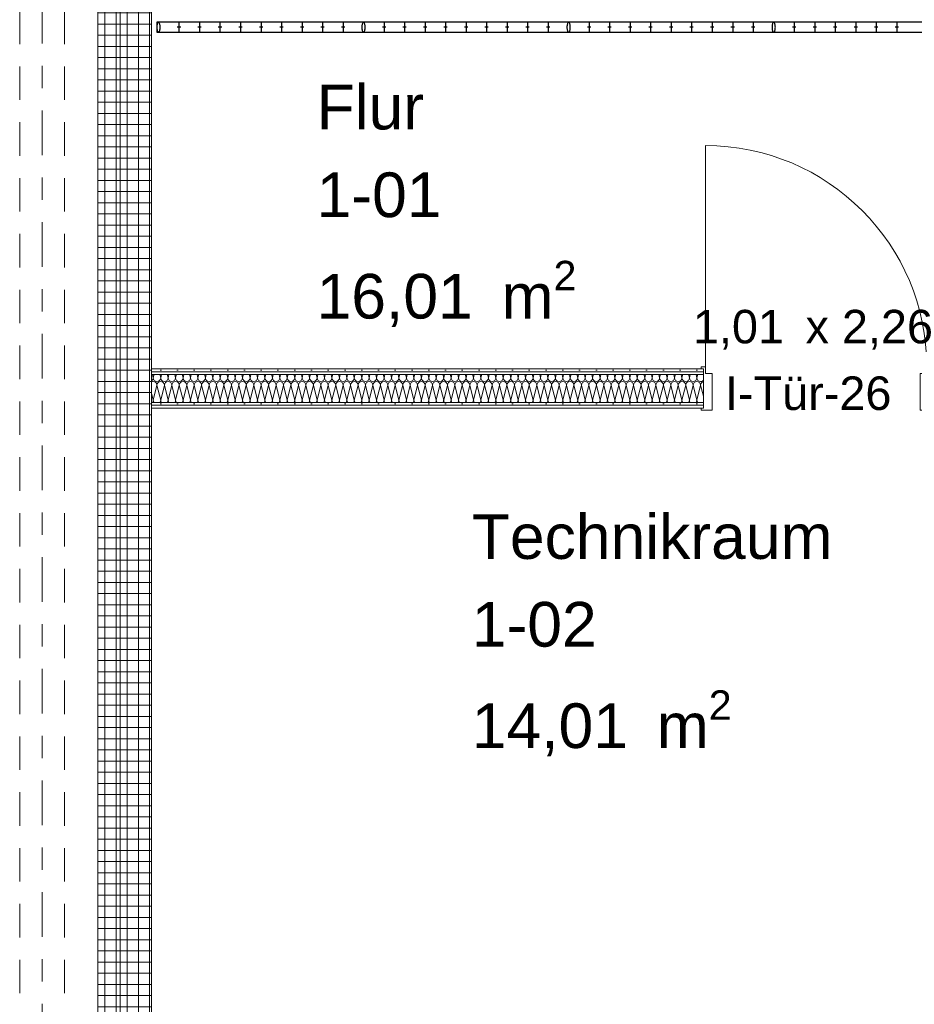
# Model space of a CAD drawing. Header units: metres. Extents: x -167 to 233, y -155 to 122.
# Tile 14 of 68: x 37.65 to 41.66, y 29.09 to 33.5. Entities that reach past the tile are written whole.
import ezdxf
from ezdxf.enums import TextEntityAlignment as Align

# ---------------------------------------------------------------- set-up
doc = ezdxf.new("R2010")
doc.units = ezdxf.units.M
doc.header["$MEASUREMENT"] = 0
doc.linetypes.add('Raster', pattern=[0.4, 0.2, -0.1, 0, -0.1])
doc.linetypes.add('Untersicht', pattern=[0.2, 0.15, -0.05])
for name, color, linetype in [('10 Wand außen', 7, 'Continuous'), ('10 Wand innen tragend', 7, 'Continuous'), ('20 Decke', 7, 'Continuous'), ('20 Träger', 7, 'Continuous'), ('40 Absturzsicherung', 7, 'Continuous'), ('80 Raum', 7, 'Continuous'), ('90 Achsraster', 7, 'Continuous')]:
    doc.layers.add(name, color=color, linetype=linetype)
doc.styles.add('ERSTELLTER_STIL_1', font='arial.ttf')
doc.styles.add('ERSTELLTER_STIL_2', font='arial.ttf')
pattern_1 = [(0, (27236.132094, 33357.27905), (0, 0.075), [0, -0.075])]

# ---------------------------------------------------------------- blocks, each defined once
blk = doc.blocks.new('Flur_1-01_1_1', base_point=(38.7057, 33.0047))
at = {"layer": '80 Raum', "color": 7, "lineweight": 18, "insert": (38.9799, 32.4192), "char_height": 0.2, "attachment_point": 1, "style": 'ERSTELLTER_STIL_1'}
blk.add_mtext('\\A1;{\\pql;\\pt0,0.2;\\fArial|b0|i0|c0|p0;\\W1.000000;16,01\\fArial|b0|i0|c0|p0;\\W1.000000;\\A1{\\H.66x;\\S^  ;}\\fArial|b0|i0|c0|p0;\\W1.000000; m\\fArial|b0|i0|c0|p0;\\W1.000000;\\A1{\\H.66x;\\S2^  ;}}', dxfattribs=at)
at = {"layer": '80 Raum', "color": 7, "lineweight": 18, "style": 'ERSTELLTER_STIL_1'}
for tag, p in [('DUMMY_850', (40.0717, 33.2534)), ('ROOM_NAME', (38.9799, 33.2077)), ('DUMMY_851', (40.0717, 32.8606)), ('ROOM_NUMBER', (38.9799, 32.8149)), ('DUMMY_852', (38.9799, 32.4677))]:
    blk.add_attdef(tag, text='', height=0.2, dxfattribs=at).set_placement(p, align=Align.TOP_LEFT)
blk = doc.blocks.new('Technikraum_1-02_5_1', base_point=(38.7116, 31.194))
at = {"layer": '80 Raum', "color": 7, "lineweight": 18, "insert": (39.6746, 30.4961), "char_height": 0.2, "attachment_point": 1, "style": 'ERSTELLTER_STIL_1'}
blk.add_mtext('\\A1;{\\pql;\\pt0,0.2;\\fArial|b0|i0|c0|p0;\\W1.000000;14,01\\fArial|b0|i0|c0|p0;\\W1.000000;\\A1{\\H.66x;\\S^  ;}\\fArial|b0|i0|c0|p0;\\W1.000000; m\\fArial|b0|i0|c0|p0;\\W1.000000;\\A1{\\H.66x;\\S2^  ;}}', dxfattribs=at)
at = {"layer": '80 Raum', "color": 7, "lineweight": 18, "style": 'ERSTELLTER_STIL_1'}
for tag, p in [('DUMMY_850', (41.2295, 31.3304)), ('ROOM_NAME', (39.6746, 31.2846)), ('DUMMY_851', (40.2235, 30.9375)), ('ROOM_NUMBER', (39.6746, 30.8918)), ('DUMMY_852', (39.6746, 30.5446))]:
    blk.add_attdef(tag, text='', height=0.2, dxfattribs=at).set_placement(p, align=Align.TOP_LEFT)
blk = doc.blocks.new('*X47', base_point=(27236.1321, 33357.279))
at = {"layer": '10 Wand außen', "color": 8, "linetype": 'Continuous', "lineweight": 18}
for p, q in [((38.2451, 31.9102), (38.2488, 31.8957)), ((38.2524, 31.9102), (38.2488, 31.8957)), ((38.2785, 31.9102), (38.2821, 31.8957)), ((38.2857, 31.9102), (38.2821, 31.8957)), ((38.3118, 31.9102), (38.3154, 31.8957)), ((38.319, 31.9102), (38.3154, 31.8957)), ((38.3451, 31.9102), (38.3488, 31.8957)), ((38.3524, 31.9102), (38.3488, 31.8957)), ((38.3785, 31.9102), (38.3821, 31.8957)), ((38.3857, 31.9102), (38.3821, 31.8957)), ((38.4118, 31.9102), (38.4154, 31.8957)), ((38.419, 31.9102), (38.4154, 31.8957)), ((38.4451, 31.9102), (38.4488, 31.8957)), ((38.4524, 31.9102), (38.4488, 31.8957)), ((38.4785, 31.9102), (38.4821, 31.8957)), ((38.4857, 31.9102), (38.4821, 31.8957)), ((38.5118, 31.9102), (38.5154, 31.8957)), ((38.519, 31.9102), (38.5154, 31.8957)), ((38.5451, 31.9102), (38.5488, 31.8957)), ((38.5524, 31.9102), (38.5488, 31.8957)), ((38.5785, 31.9102), (38.5821, 31.8957)), ((38.5857, 31.9102), (38.5821, 31.8957)), ((38.6118, 31.9102), (38.6154, 31.8957)), ((38.619, 31.9102), (38.6154, 31.8957)), ((38.6451, 31.9102), (38.6488, 31.8957)), ((38.6524, 31.9102), (38.6488, 31.8957)), ((38.6785, 31.9102), (38.6821, 31.8957)), ((38.6857, 31.9102), (38.6821, 31.8957)), ((38.7118, 31.9102), (38.7154, 31.8957)), ((38.719, 31.9102), (38.7154, 31.8957)), ((38.7451, 31.9102), (38.7488, 31.8957)), ((38.7524, 31.9102), (38.7488, 31.8957)), ((38.7785, 31.9102), (38.7821, 31.8957)), ((38.7857, 31.9102), (38.7821, 31.8957)), ((38.8118, 31.9102), (38.8154, 31.8957)), ((38.819, 31.9102), (38.8154, 31.8957)), ((38.8451, 31.9102), (38.8488, 31.8957)), ((38.8524, 31.9102), (38.8488, 31.8957)), ((38.8785, 31.9102), (38.8821, 31.8957)), ((38.8857, 31.9102), (38.8821, 31.8957)), ((38.9118, 31.9102), (38.9154, 31.8957)), ((38.919, 31.9102), (38.9154, 31.8957)), ((38.9451, 31.9102), (38.9488, 31.8957)), ((38.9524, 31.9102), (38.9488, 31.8957)), ((38.9785, 31.9102), (38.9821, 31.8957)), ((38.9857, 31.9102), (38.9821, 31.8957)), ((39.0118, 31.9102), (39.0154, 31.8957)), ((39.019, 31.9102), (39.0154, 31.8957)), ((39.0451, 31.9102), (39.0488, 31.8957)), ((39.0524, 31.9102), (39.0488, 31.8957)), ((39.0785, 31.9102), (39.0821, 31.8957)), ((39.0857, 31.9102), (39.0821, 31.8957)), ((39.1118, 31.9102), (39.1154, 31.8957)), ((39.119, 31.9102), (39.1154, 31.8957)), ((39.1451, 31.9102), (39.1488, 31.8957)), ((39.1524, 31.9102), (39.1488, 31.8957)), ((39.1785, 31.9102), (39.1821, 31.8957)), ((39.1857, 31.9102), (39.1821, 31.8957)), ((39.2118, 31.9102), (39.2154, 31.8957)), ((39.219, 31.9102), (39.2154, 31.8957)), ((39.2451, 31.9102), (39.2488, 31.8957)), ((39.2524, 31.9102), (39.2488, 31.8957)), ((39.2785, 31.9102), (39.2821, 31.8957)), ((39.2857, 31.9102), (39.2821, 31.8957)), ((39.3118, 31.9102), (39.3154, 31.8957)), ((39.319, 31.9102), (39.3154, 31.8957)), ((39.3451, 31.9102), (39.3488, 31.8957)), ((39.3524, 31.9102), (39.3488, 31.8957)), ((39.3785, 31.9102), (39.3821, 31.8957)), ((39.3857, 31.9102), (39.3821, 31.8957)), ((39.4118, 31.9102), (39.4154, 31.8957)), ((39.419, 31.9102), (39.4154, 31.8957)), ((39.4451, 31.9102), (39.4488, 31.8957)), ((39.4524, 31.9102), (39.4488, 31.8957)), ((39.4785, 31.9102), (39.4821, 31.8957)), ((39.4857, 31.9102), (39.4821, 31.8957)), ((39.5118, 31.9102), (39.5154, 31.8957)), ((39.519, 31.9102), (39.5154, 31.8957)), ((39.5451, 31.9102), (39.5488, 31.8957)), ((39.5524, 31.9102), (39.5488, 31.8957)), ((39.5785, 31.9102), (39.5821, 31.8957)), ((39.5857, 31.9102), (39.5821, 31.8957)), ((39.6118, 31.9102), (39.6154, 31.8957)), ((39.619, 31.9102), (39.6154, 31.8957)), ((39.6451, 31.9102), (39.6488, 31.8957)), ((39.6524, 31.9102), (39.6488, 31.8957)), ((39.6785, 31.9102), (39.6821, 31.8957)), ((39.6857, 31.9102), (39.6821, 31.8957)), ((39.7118, 31.9102), (39.7154, 31.8957)), ((39.719, 31.9102), (39.7154, 31.8957)), ((39.7451, 31.9102), (39.7488, 31.8957)), ((39.7524, 31.9102), (39.7488, 31.8957)), ((39.7785, 31.9102), (39.7821, 31.8957)), ((39.7857, 31.9102), (39.7821, 31.8957)), ((39.8118, 31.9102), (39.8154, 31.8957)), ((39.819, 31.9102), (39.8154, 31.8957)), ((39.8451, 31.9102), (39.8488, 31.8957)), ((39.8524, 31.9102), (39.8488, 31.8957)), ((39.8785, 31.9102), (39.8821, 31.8957)), ((39.8857, 31.9102), (39.8821, 31.8957)), ((39.9118, 31.9102), (39.9154, 31.8957)), ((39.919, 31.9102), (39.9154, 31.8957)), ((39.9451, 31.9102), (39.9488, 31.8957)), ((39.9524, 31.9102), (39.9488, 31.8957)), ((39.9785, 31.9102), (39.9821, 31.8957)), ((39.9857, 31.9102), (39.9821, 31.8957)), ((40.0118, 31.9102), (40.0154, 31.8957)), ((40.019, 31.9102), (40.0154, 31.8957)), ((40.0451, 31.9102), (40.0488, 31.8957)), ((40.0524, 31.9102), (40.0488, 31.8957)), ((40.0785, 31.9102), (40.0821, 31.8957)), ((40.0857, 31.9102), (40.0821, 31.8957)), ((40.1118, 31.9102), (40.1154, 31.8957)), ((40.119, 31.9102), (40.1154, 31.8957)), ((40.1451, 31.9102), (40.1488, 31.8957)), ((40.1524, 31.9102), (40.1488, 31.8957)), ((40.1785, 31.9102), (40.1821, 31.8957)), ((40.1857, 31.9102), (40.1821, 31.8957)), ((40.2118, 31.9102), (40.2154, 31.8957)), ((40.219, 31.9102), (40.2154, 31.8957)), ((40.2451, 31.9102), (40.2488, 31.8957)), ((40.2524, 31.9102), (40.2488, 31.8957)), ((40.2785, 31.9102), (40.2821, 31.8957)), ((40.2857, 31.9102), (40.2821, 31.8957)), ((40.3118, 31.9102), (40.3154, 31.8957)), ((40.319, 31.9102), (40.3154, 31.8957)), ((40.3451, 31.9102), (40.3488, 31.8957)), ((40.3524, 31.9102), (40.3488, 31.8957)), ((40.3785, 31.9102), (40.3821, 31.8957)), ((40.3857, 31.9102), (40.3821, 31.8957)), ((40.4118, 31.9102), (40.4154, 31.8957)), ((40.419, 31.9102), (40.4154, 31.8957)), ((40.4451, 31.9102), (40.4488, 31.8957)), ((40.4524, 31.9102), (40.4488, 31.8957)), ((40.4785, 31.9102), (40.4821, 31.8957)), ((40.4857, 31.9102), (40.4821, 31.8957)), ((40.5118, 31.9102), (40.5154, 31.8957)), ((40.519, 31.9102), (40.5154, 31.8957)), ((40.5451, 31.9102), (40.5488, 31.8957)), ((40.5524, 31.9102), (40.5488, 31.8957)), ((40.5785, 31.9102), (40.5821, 31.8957)), ((40.5857, 31.9102), (40.5821, 31.8957)), ((40.6118, 31.9102), (40.6154, 31.8957)), ((40.619, 31.9102), (40.6154, 31.8957)), ((40.6451, 31.9102), (40.6488, 31.8957)), ((40.6524, 31.9102), (40.6488, 31.8957)), ((40.6785, 31.9102), (40.6821, 31.8957)), ((40.6857, 31.9102), (40.6821, 31.8957)), ((38.2654, 31.8624), (38.2488, 31.7957)), ((38.2654, 31.8624), (38.2821, 31.7957)), ((38.2988, 31.8624), (38.2821, 31.7957)), ((38.2988, 31.8624), (38.3154, 31.7957)), ((38.3321, 31.8624), (38.3154, 31.7957)), ((38.3321, 31.8624), (38.3488, 31.7957)), ((38.3654, 31.8624), (38.3488, 31.7957)), ((38.3654, 31.8624), (38.3821, 31.7957)), ((38.3988, 31.8624), (38.3821, 31.7957)), ((38.3988, 31.8624), (38.4154, 31.7957)), ((38.4321, 31.8624), (38.4154, 31.7957)), ((38.4321, 31.8624), (38.4488, 31.7957)), ((38.4654, 31.8624), (38.4488, 31.7957)), ((38.4654, 31.8624), (38.4821, 31.7957)), ((38.4988, 31.8624), (38.4821, 31.7957)), ((38.4988, 31.8624), (38.5154, 31.7957)), ((38.5321, 31.8624), (38.5154, 31.7957)), ((38.5321, 31.8624), (38.5488, 31.7957)), ((38.5654, 31.8624), (38.5488, 31.7957)), ((38.5654, 31.8624), (38.5821, 31.7957)), ((38.5988, 31.8624), (38.5821, 31.7957)), ((38.5988, 31.8624), (38.6154, 31.7957)), ((38.6321, 31.8624), (38.6154, 31.7957)), ((38.6321, 31.8624), (38.6488, 31.7957)), ((38.6654, 31.8624), (38.6488, 31.7957)), ((38.6654, 31.8624), (38.6821, 31.7957)), ((38.6988, 31.8624), (38.6821, 31.7957)), ((38.6988, 31.8624), (38.7154, 31.7957)), ((38.7321, 31.8624), (38.7154, 31.7957)), ((38.7321, 31.8624), (38.7488, 31.7957)), ((38.7654, 31.8624), (38.7488, 31.7957)), ((38.7654, 31.8624), (38.7821, 31.7957)), ((38.7988, 31.8624), (38.7821, 31.7957)), ((38.7988, 31.8624), (38.8154, 31.7957)), ((38.8321, 31.8624), (38.8154, 31.7957)), ((38.8321, 31.8624), (38.8488, 31.7957)), ((38.8654, 31.8624), (38.8488, 31.7957)), ((38.8654, 31.8624), (38.8821, 31.7957)), ((38.8988, 31.8624), (38.8821, 31.7957)), ((38.8988, 31.8624), (38.9154, 31.7957)), ((38.9321, 31.8624), (38.9154, 31.7957)), ((38.9321, 31.8624), (38.9488, 31.7957)), ((38.9654, 31.8624), (38.9488, 31.7957)), ((38.9654, 31.8624), (38.9821, 31.7957)), ((38.9988, 31.8624), (38.9821, 31.7957)), ((38.9988, 31.8624), (39.0154, 31.7957)), ((39.0321, 31.8624), (39.0154, 31.7957)), ((39.0321, 31.8624), (39.0488, 31.7957)), ((39.0654, 31.8624), (39.0488, 31.7957)), ((39.0654, 31.8624), (39.0821, 31.7957)), ((39.0988, 31.8624), (39.0821, 31.7957)), ((39.0988, 31.8624), (39.1154, 31.7957)), ((39.1321, 31.8624), (39.1154, 31.7957)), ((39.1321, 31.8624), (39.1488, 31.7957)), ((39.1654, 31.8624), (39.1488, 31.7957)), ((39.1654, 31.8624), (39.1821, 31.7957)), ((39.1988, 31.8624), (39.1821, 31.7957)), ((39.1988, 31.8624), (39.2154, 31.7957)), ((39.2321, 31.8624), (39.2154, 31.7957)), ((39.2321, 31.8624), (39.2488, 31.7957)), ((39.2654, 31.8624), (39.2488, 31.7957)), ((39.2654, 31.8624), (39.2821, 31.7957)), ((39.2988, 31.8624), (39.2821, 31.7957)), ((39.2988, 31.8624), (39.3154, 31.7957)), ((39.3321, 31.8624), (39.3154, 31.7957)), ((39.3321, 31.8624), (39.3488, 31.7957)), ((39.3654, 31.8624), (39.3488, 31.7957)), ((39.3654, 31.8624), (39.3821, 31.7957)), ((39.3988, 31.8624), (39.3821, 31.7957)), ((39.3988, 31.8624), (39.4154, 31.7957)), ((39.4321, 31.8624), (39.4154, 31.7957)), ((39.4321, 31.8624), (39.4488, 31.7957)), ((39.4654, 31.8624), (39.4488, 31.7957)), ((39.4654, 31.8624), (39.4821, 31.7957)), ((39.4988, 31.8624), (39.4821, 31.7957)), ((39.4988, 31.8624), (39.5154, 31.7957)), ((39.5321, 31.8624), (39.5154, 31.7957)), ((39.5321, 31.8624), (39.5488, 31.7957)), ((39.5654, 31.8624), (39.5488, 31.7957)), ((39.5654, 31.8624), (39.5821, 31.7957)), ((39.5988, 31.8624), (39.5821, 31.7957)), ((39.5988, 31.8624), (39.6154, 31.7957)), ((39.6321, 31.8624), (39.6154, 31.7957)), ((39.6321, 31.8624), (39.6488, 31.7957)), ((39.6654, 31.8624), (39.6488, 31.7957)), ((39.6654, 31.8624), (39.6821, 31.7957)), ((39.6988, 31.8624), (39.6821, 31.7957)), ((39.6988, 31.8624), (39.7154, 31.7957)), ((39.7321, 31.8624), (39.7154, 31.7957)), ((39.7321, 31.8624), (39.7488, 31.7957)), ((39.7654, 31.8624), (39.7488, 31.7957)), ((39.7654, 31.8624), (39.7821, 31.7957)), ((39.7988, 31.8624), (39.7821, 31.7957)), ((39.7988, 31.8624), (39.8154, 31.7957)), ((39.8321, 31.8624), (39.8154, 31.7957)), ((39.8321, 31.8624), (39.8488, 31.7957)), ((39.8654, 31.8624), (39.8488, 31.7957)), ((39.8654, 31.8624), (39.8821, 31.7957)), ((39.8988, 31.8624), (39.8821, 31.7957)), ((39.8988, 31.8624), (39.9154, 31.7957)), ((39.9321, 31.8624), (39.9154, 31.7957)), ((39.9321, 31.8624), (39.9488, 31.7957)), ((39.9654, 31.8624), (39.9488, 31.7957)), ((39.9654, 31.8624), (39.9821, 31.7957)), ((39.9988, 31.8624), (39.9821, 31.7957)), ((39.9988, 31.8624), (40.0154, 31.7957)), ((40.0321, 31.8624), (40.0154, 31.7957)), ((40.0321, 31.8624), (40.0488, 31.7957)), ((40.0654, 31.8624), (40.0488, 31.7957)), ((40.0654, 31.8624), (40.0821, 31.7957)), ((40.0988, 31.8624), (40.0821, 31.7957)), ((40.0988, 31.8624), (40.1154, 31.7957)), ((40.1321, 31.8624), (40.1154, 31.7957)), ((40.1321, 31.8624), (40.1488, 31.7957)), ((40.1654, 31.8624), (40.1488, 31.7957)), ((40.1654, 31.8624), (40.1821, 31.7957)), ((40.1988, 31.8624), (40.1821, 31.7957)), ((40.1988, 31.8624), (40.2154, 31.7957)), ((40.2321, 31.8624), (40.2154, 31.7957)), ((40.2321, 31.8624), (40.2488, 31.7957)), ((40.2654, 31.8624), (40.2488, 31.7957)), ((40.2654, 31.8624), (40.2821, 31.7957)), ((40.2988, 31.8624), (40.2821, 31.7957)), ((40.2988, 31.8624), (40.3154, 31.7957)), ((40.3321, 31.8624), (40.3154, 31.7957)), ((40.3321, 31.8624), (40.3488, 31.7957)), ((40.3654, 31.8624), (40.3488, 31.7957)), ((40.3654, 31.8624), (40.3821, 31.7957)), ((40.3988, 31.8624), (40.3821, 31.7957)), ((40.3988, 31.8624), (40.4154, 31.7957)), ((40.4321, 31.8624), (40.4154, 31.7957)), ((40.4321, 31.8624), (40.4488, 31.7957)), ((40.4654, 31.8624), (40.4488, 31.7957)), ((40.4654, 31.8624), (40.4821, 31.7957)), ((40.4988, 31.8624), (40.4821, 31.7957)), ((40.4988, 31.8624), (40.5154, 31.7957)), ((40.5321, 31.8624), (40.5154, 31.7957)), ((40.5321, 31.8624), (40.5488, 31.7957)), ((40.5654, 31.8624), (40.5488, 31.7957)), ((40.5654, 31.8624), (40.5821, 31.7957)), ((40.5988, 31.8624), (40.5821, 31.7957)), ((40.5988, 31.8624), (40.6154, 31.7957)), ((40.6321, 31.8624), (40.6154, 31.7957)), ((40.6321, 31.8624), (40.6488, 31.7957)), ((40.6654, 31.8624), (40.6488, 31.7957)), ((40.6654, 31.8624), (40.6821, 31.7957)), ((40.6988, 31.8624), (40.6821, 31.7957)), ((40.6988, 31.8624), (40.7112, 31.8128)), ((38.2411, 31.8264), (38.2488, 31.7957))]:
    blk.add_line(p, q, dxfattribs=at)
for centre, start, end in [((38.2321, 31.8957), 302.6545, 0), ((38.2488, 31.8624), 90, 117.4147), ((38.2654, 31.8957), 180, 270), ((38.2488, 31.8624), 0, 90), ((38.2654, 31.8957), 270, 0), ((38.2821, 31.8624), 90, 180), ((38.2988, 31.8957), 180, 270), ((38.2821, 31.8624), 0, 90), ((38.2988, 31.8957), 270, 0), ((38.3154, 31.8624), 90, 180), ((38.3321, 31.8957), 180, 270), ((38.3154, 31.8624), 0, 90), ((38.3321, 31.8957), 270, 0), ((38.3488, 31.8624), 90, 180), ((38.3654, 31.8957), 180, 270), ((38.3488, 31.8624), 0, 90), ((38.3654, 31.8957), 270, 0), ((38.3821, 31.8624), 90, 180), ((38.3988, 31.8957), 180, 270), ((38.3821, 31.8624), 0, 90), ((38.3988, 31.8957), 270, 0), ((38.4154, 31.8624), 90, 180), ((38.4321, 31.8957), 180, 270), ((38.4154, 31.8624), 0, 90), ((38.4321, 31.8957), 270, 0), ((38.4488, 31.8624), 90, 180), ((38.4654, 31.8957), 180, 270), ((38.4488, 31.8624), 0, 90), ((38.4654, 31.8957), 270, 0), ((38.4821, 31.8624), 90, 180), ((38.4988, 31.8957), 180, 270), ((38.4821, 31.8624), 0, 90), ((38.4988, 31.8957), 270, 0), ((38.5154, 31.8624), 90, 180), ((38.5321, 31.8957), 180, 270), ((38.5154, 31.8624), 0, 90), ((38.5321, 31.8957), 270, 0), ((38.5488, 31.8624), 90, 180), ((38.5654, 31.8957), 180, 270), ((38.5488, 31.8624), 0, 90), ((38.5654, 31.8957), 270, 0), ((38.5821, 31.8624), 90, 180), ((38.5988, 31.8957), 180, 270), ((38.5821, 31.8624), 0, 90), ((38.5988, 31.8957), 270, 0), ((38.6154, 31.8624), 90, 180), ((38.6321, 31.8957), 180, 270), ((38.6154, 31.8624), 0, 90), ((38.6321, 31.8957), 270, 0), ((38.6488, 31.8624), 90, 180), ((38.6654, 31.8957), 180, 270), ((38.6488, 31.8624), 0, 90), ((38.6654, 31.8957), 270, 0), ((38.6821, 31.8624), 90, 180), ((38.6988, 31.8957), 180, 270), ((38.6821, 31.8624), 0, 90), ((38.6988, 31.8957), 270, 0), ((38.7154, 31.8624), 90, 180), ((38.7321, 31.8957), 180, 270), ((38.7154, 31.8624), 0, 90), ((38.7321, 31.8957), 270, 0), ((38.7488, 31.8624), 90, 180), ((38.7654, 31.8957), 180, 270), ((38.7488, 31.8624), 0, 90), ((38.7654, 31.8957), 270, 0), ((38.7821, 31.8624), 90, 180), ((38.7988, 31.8957), 180, 270), ((38.7821, 31.8624), 0, 90), ((38.7988, 31.8957), 270, 0), ((38.8154, 31.8624), 90, 180), ((38.8321, 31.8957), 180, 270), ((38.8154, 31.8624), 0, 90), ((38.8321, 31.8957), 270, 0), ((38.8488, 31.8624), 90, 180), ((38.8654, 31.8957), 180, 270), ((38.8488, 31.8624), 0, 90), ((38.8654, 31.8957), 270, 0), ((38.8821, 31.8624), 90, 180), ((38.8988, 31.8957), 180, 270), ((38.8821, 31.8624), 0, 90), ((38.8988, 31.8957), 270, 0), ((38.9154, 31.8624), 90, 180), ((38.9321, 31.8957), 180, 270), ((38.9154, 31.8624), 0, 90), ((38.9321, 31.8957), 270, 0), ((38.9488, 31.8624), 90, 180), ((38.9654, 31.8957), 180, 270), ((38.9488, 31.8624), 0, 90), ((38.9654, 31.8957), 270, 0), ((38.9821, 31.8624), 90, 180), ((38.9988, 31.8957), 180, 270), ((38.9821, 31.8624), 0, 90), ((38.9988, 31.8957), 270, 0), ((39.0154, 31.8624), 90, 180), ((39.0321, 31.8957), 180, 270), ((39.0154, 31.8624), 0, 90), ((39.0321, 31.8957), 270, 0), ((39.0488, 31.8624), 90, 180), ((39.0654, 31.8957), 180, 270), ((39.0488, 31.8624), 0, 90), ((39.0654, 31.8957), 270, 0), ((39.0821, 31.8624), 90, 180), ((39.0988, 31.8957), 180, 270), ((39.0821, 31.8624), 0, 90), ((39.0988, 31.8957), 270, 0), ((39.1154, 31.8624), 90, 180), ((39.1321, 31.8957), 180, 270), ((39.1154, 31.8624), 0, 90), ((39.1321, 31.8957), 270, 0), ((39.1488, 31.8624), 90, 180), ((39.1654, 31.8957), 180, 270), ((39.1488, 31.8624), 0, 90), ((39.1654, 31.8957), 270, 0), ((39.1821, 31.8624), 90, 180), ((39.1988, 31.8957), 180, 270), ((39.1821, 31.8624), 0, 90), ((39.1988, 31.8957), 270, 0), ((39.2154, 31.8624), 90, 180), ((39.2321, 31.8957), 180, 270), ((39.2154, 31.8624), 0, 90), ((39.2321, 31.8957), 270, 0), ((39.2488, 31.8624), 90, 180), ((39.2654, 31.8957), 180, 270), ((39.2488, 31.8624), 0, 90), ((39.2654, 31.8957), 270, 0), ((39.2821, 31.8624), 90, 180), ((39.2988, 31.8957), 180, 270), ((39.2821, 31.8624), 0, 90), ((39.2988, 31.8957), 270, 0), ((39.3154, 31.8624), 90, 180), ((39.3321, 31.8957), 180, 270), ((39.3154, 31.8624), 0, 90), ((39.3321, 31.8957), 270, 0), ((39.3488, 31.8624), 90, 180), ((39.3654, 31.8957), 180, 270), ((39.3488, 31.8624), 0, 90), ((39.3654, 31.8957), 270, 0), ((39.3821, 31.8624), 90, 180), ((39.3988, 31.8957), 180, 270), ((39.3821, 31.8624), 0, 90), ((39.3988, 31.8957), 270, 0), ((39.4154, 31.8624), 90, 180), ((39.4321, 31.8957), 180, 270), ((39.4154, 31.8624), 0, 90), ((39.4321, 31.8957), 270, 0), ((39.4488, 31.8624), 90, 180), ((39.4654, 31.8957), 180, 270), ((39.4488, 31.8624), 0, 90), ((39.4654, 31.8957), 270, 0), ((39.4821, 31.8624), 90, 180), ((39.4988, 31.8957), 180, 270), ((39.4821, 31.8624), 0, 90), ((39.4988, 31.8957), 270, 0), ((39.5154, 31.8624), 90, 180), ((39.5321, 31.8957), 180, 270), ((39.5154, 31.8624), 0, 90), ((39.5321, 31.8957), 270, 0), ((39.5488, 31.8624), 90, 180), ((39.5654, 31.8957), 180, 270), ((39.5488, 31.8624), 0, 90), ((39.5654, 31.8957), 270, 0), ((39.5821, 31.8624), 90, 180), ((39.5988, 31.8957), 180, 270), ((39.5821, 31.8624), 0, 90), ((39.5988, 31.8957), 270, 0), ((39.6154, 31.8624), 90, 180), ((39.6321, 31.8957), 180, 270), ((39.6154, 31.8624), 0, 90), ((39.6321, 31.8957), 270, 0), ((39.6488, 31.8624), 90, 180), ((39.6654, 31.8957), 180, 270), ((39.6488, 31.8624), 0, 90), ((39.6654, 31.8957), 270, 0), ((39.6821, 31.8624), 90, 180), ((39.6988, 31.8957), 180, 270), ((39.6821, 31.8624), 0, 90), ((39.6988, 31.8957), 270, 0), ((39.7154, 31.8624), 90, 180), ((39.7321, 31.8957), 180, 270), ((39.7154, 31.8624), 0, 90), ((39.7321, 31.8957), 270, 0), ((39.7488, 31.8624), 90, 180), ((39.7654, 31.8957), 180, 270), ((39.7488, 31.8624), 0, 90), ((39.7654, 31.8957), 270, 0), ((39.7821, 31.8624), 90, 180), ((39.7988, 31.8957), 180, 270), ((39.7821, 31.8624), 0, 90), ((39.7988, 31.8957), 270, 0), ((39.8154, 31.8624), 90, 180), ((39.8321, 31.8957), 180, 270), ((39.8154, 31.8624), 0, 90), ((39.8321, 31.8957), 270, 0), ((39.8488, 31.8624), 90, 180), ((39.8654, 31.8957), 180, 270), ((39.8488, 31.8624), 0, 90), ((39.8654, 31.8957), 270, 0), ((39.8821, 31.8624), 90, 180), ((39.8988, 31.8957), 180, 270), ((39.8821, 31.8624), 0, 90), ((39.8988, 31.8957), 270, 0), ((39.9154, 31.8624), 90, 180), ((39.9321, 31.8957), 180, 270), ((39.9154, 31.8624), 0, 90), ((39.9321, 31.8957), 270, 0), ((39.9488, 31.8624), 90, 180), ((39.9654, 31.8957), 180, 270), ((39.9488, 31.8624), 0, 90), ((39.9654, 31.8957), 270, 0), ((39.9821, 31.8624), 90, 180), ((39.9988, 31.8957), 180, 270), ((39.9821, 31.8624), 0, 90), ((39.9988, 31.8957), 270, 0), ((40.0154, 31.8624), 90, 180), ((40.0321, 31.8957), 180, 270), ((40.0154, 31.8624), 0, 90), ((40.0321, 31.8957), 270, 0), ((40.0488, 31.8624), 90, 180), ((40.0654, 31.8957), 180, 270), ((40.0488, 31.8624), 0, 90), ((40.0654, 31.8957), 270, 0), ((40.0821, 31.8624), 90, 180), ((40.0988, 31.8957), 180, 270), ((40.0821, 31.8624), 0, 90), ((40.0988, 31.8957), 270, 0), ((40.1154, 31.8624), 90, 180), ((40.1321, 31.8957), 180, 270), ((40.1154, 31.8624), 0, 90), ((40.1321, 31.8957), 270, 0), ((40.1488, 31.8624), 90, 180), ((40.1654, 31.8957), 180, 270), ((40.1488, 31.8624), 0, 90), ((40.1654, 31.8957), 270, 0), ((40.1821, 31.8624), 90, 180), ((40.1988, 31.8957), 180, 270), ((40.1821, 31.8624), 0, 90), ((40.1988, 31.8957), 270, 0), ((40.2154, 31.8624), 90, 180), ((40.2321, 31.8957), 180, 270), ((40.2154, 31.8624), 0, 90), ((40.2321, 31.8957), 270, 0), ((40.2488, 31.8624), 90, 180), ((40.2654, 31.8957), 180, 270), ((40.2488, 31.8624), 0, 90), ((40.2654, 31.8957), 270, 0), ((40.2821, 31.8624), 90, 180), ((40.2988, 31.8957), 180, 270), ((40.2821, 31.8624), 0, 90), ((40.2988, 31.8957), 270, 0), ((40.3154, 31.8624), 90, 180), ((40.3321, 31.8957), 180, 270), ((40.3154, 31.8624), 0, 90), ((40.3321, 31.8957), 270, 0), ((40.3488, 31.8624), 90, 180), ((40.3654, 31.8957), 180, 270), ((40.3488, 31.8624), 0, 90), ((40.3654, 31.8957), 270, 0), ((40.3821, 31.8624), 90, 180), ((40.3988, 31.8957), 180, 270), ((40.3821, 31.8624), 0, 90), ((40.3988, 31.8957), 270, 0), ((40.4154, 31.8624), 90, 180), ((40.4321, 31.8957), 180, 270), ((40.4154, 31.8624), 0, 90), ((40.4321, 31.8957), 270, 0), ((40.4488, 31.8624), 90, 180), ((40.4654, 31.8957), 180, 270), ((40.4488, 31.8624), 0, 90), ((40.4654, 31.8957), 270, 0), ((40.4821, 31.8624), 90, 180), ((40.4988, 31.8957), 180, 270), ((40.4821, 31.8624), 0, 90), ((40.4988, 31.8957), 270, 0), ((40.5154, 31.8624), 90, 180), ((40.5321, 31.8957), 180, 270), ((40.5154, 31.8624), 0, 90), ((40.5321, 31.8957), 270, 0), ((40.5488, 31.8624), 90, 180), ((40.5654, 31.8957), 180, 270), ((40.5488, 31.8624), 0, 90), ((40.5654, 31.8957), 270, 0), ((40.5821, 31.8624), 90, 180), ((40.5988, 31.8957), 180, 270), ((40.5821, 31.8624), 0, 90), ((40.5988, 31.8957), 270, 0), ((40.6154, 31.8624), 90, 180), ((40.6321, 31.8957), 180, 270), ((40.6154, 31.8624), 0, 90), ((40.6321, 31.8957), 270, 0), ((40.6488, 31.8624), 90, 180), ((40.6654, 31.8957), 180, 270), ((40.6488, 31.8624), 0, 90), ((40.6654, 31.8957), 270, 0), ((40.6821, 31.8624), 90, 180), ((40.6988, 31.8957), 180, 270), ((40.6821, 31.8624), 0, 90), ((40.6988, 31.8957), 270, 318.1053), ((40.7154, 31.8624), 104.8107, 180), ((38.2321, 31.7957), 320.8098, 0), ((38.2654, 31.7957), 180, 219.1902), ((38.2654, 31.7957), 320.8098, 0), ((38.2988, 31.7957), 180, 219.1902), ((38.2988, 31.7957), 320.8098, 0), ((38.3321, 31.7957), 180, 219.1902), ((38.3321, 31.7957), 320.8098, 0), ((38.3654, 31.7957), 180, 219.1902), ((38.3654, 31.7957), 320.8098, 0), ((38.3988, 31.7957), 180, 219.1902), ((38.3988, 31.7957), 320.8098, 0), ((38.4321, 31.7957), 180, 219.1902), ((38.4321, 31.7957), 320.8098, 0), ((38.4654, 31.7957), 180, 219.1902), ((38.4654, 31.7957), 320.8098, 0), ((38.4988, 31.7957), 180, 219.1902), ((38.4988, 31.7957), 320.8098, 0), ((38.5321, 31.7957), 180, 219.1902), ((38.5321, 31.7957), 320.8098, 0), ((38.5654, 31.7957), 180, 219.1902), ((38.5654, 31.7957), 320.8098, 0), ((38.5988, 31.7957), 180, 219.1902), ((38.5988, 31.7957), 320.8098, 0), ((38.6321, 31.7957), 180, 219.1902), ((38.6321, 31.7957), 320.8098, 0), ((38.6654, 31.7957), 180, 219.1902), ((38.6654, 31.7957), 320.8098, 0), ((38.6988, 31.7957), 180, 219.1902), ((38.6988, 31.7957), 320.8098, 0), ((38.7321, 31.7957), 180, 219.1902), ((38.7321, 31.7957), 320.8098, 0), ((38.7654, 31.7957), 180, 219.1902), ((38.7654, 31.7957), 320.8098, 0), ((38.7988, 31.7957), 180, 219.1902), ((38.7988, 31.7957), 320.8098, 0), ((38.8321, 31.7957), 180, 219.1902), ((38.8321, 31.7957), 320.8098, 0), ((38.8654, 31.7957), 180, 219.1902), ((38.8654, 31.7957), 320.8098, 0), ((38.8988, 31.7957), 180, 219.1902), ((38.8988, 31.7957), 320.8098, 0), ((38.9321, 31.7957), 180, 219.1902), ((38.9321, 31.7957), 320.8098, 0), ((38.9654, 31.7957), 180, 219.1902), ((38.9654, 31.7957), 320.8098, 0), ((38.9988, 31.7957), 180, 219.1902), ((38.9988, 31.7957), 320.8098, 0), ((39.0321, 31.7957), 180, 219.1902), ((39.0321, 31.7957), 320.8098, 0), ((39.0654, 31.7957), 180, 219.1902), ((39.0654, 31.7957), 320.8098, 0), ((39.0988, 31.7957), 180, 219.1902), ((39.0988, 31.7957), 320.8098, 0), ((39.1321, 31.7957), 180, 219.1902), ((39.1321, 31.7957), 320.8098, 0), ((39.1654, 31.7957), 180, 219.1902), ((39.1654, 31.7957), 320.8098, 0), ((39.1988, 31.7957), 180, 219.1902), ((39.1988, 31.7957), 320.8098, 0), ((39.2321, 31.7957), 180, 219.1902), ((39.2321, 31.7957), 320.8098, 0), ((39.2654, 31.7957), 180, 219.1902), ((39.2654, 31.7957), 320.8098, 0), ((39.2988, 31.7957), 180, 219.1902), ((39.2988, 31.7957), 320.8098, 0), ((39.3321, 31.7957), 180, 219.1902), ((39.3321, 31.7957), 320.8098, 0), ((39.3654, 31.7957), 180, 219.1902), ((39.3654, 31.7957), 320.8098, 0), ((39.3988, 31.7957), 180, 219.1902), ((39.3988, 31.7957), 320.8098, 0), ((39.4321, 31.7957), 180, 219.1902), ((39.4321, 31.7957), 320.8098, 0), ((39.4654, 31.7957), 180, 219.1902), ((39.4654, 31.7957), 320.8098, 0), ((39.4988, 31.7957), 180, 219.1902), ((39.4988, 31.7957), 320.8098, 0), ((39.5321, 31.7957), 180, 219.1902), ((39.5321, 31.7957), 320.8098, 0), ((39.5654, 31.7957), 180, 219.1902), ((39.5654, 31.7957), 320.8098, 0), ((39.5988, 31.7957), 180, 219.1902), ((39.5988, 31.7957), 320.8098, 0), ((39.6321, 31.7957), 180, 219.1902), ((39.6321, 31.7957), 320.8098, 0), ((39.6654, 31.7957), 180, 219.1902), ((39.6654, 31.7957), 320.8098, 0), ((39.6988, 31.7957), 180, 219.1902), ((39.6988, 31.7957), 320.8098, 0), ((39.7321, 31.7957), 180, 219.1902), ((39.7321, 31.7957), 320.8098, 0), ((39.7654, 31.7957), 180, 219.1902), ((39.7654, 31.7957), 320.8098, 0), ((39.7988, 31.7957), 180, 219.1902), ((39.7988, 31.7957), 320.8098, 0), ((39.8321, 31.7957), 180, 219.1902), ((39.8321, 31.7957), 320.8098, 0), ((39.8654, 31.7957), 180, 219.1902), ((39.8654, 31.7957), 320.8098, 0), ((39.8988, 31.7957), 180, 219.1902), ((39.8988, 31.7957), 320.8098, 0), ((39.9321, 31.7957), 180, 219.1902), ((39.9321, 31.7957), 320.8098, 0), ((39.9654, 31.7957), 180, 219.1902), ((39.9654, 31.7957), 320.8098, 0), ((39.9988, 31.7957), 180, 219.1902), ((39.9988, 31.7957), 320.8098, 0), ((40.0321, 31.7957), 180, 219.1902), ((40.0321, 31.7957), 320.8098, 0), ((40.0654, 31.7957), 180, 219.1902), ((40.0654, 31.7957), 320.8098, 0), ((40.0988, 31.7957), 180, 219.1902), ((40.0988, 31.7957), 320.8098, 0), ((40.1321, 31.7957), 180, 219.1902), ((40.1321, 31.7957), 320.8098, 0), ((40.1654, 31.7957), 180, 219.1902), ((40.1654, 31.7957), 320.8098, 0), ((40.1988, 31.7957), 180, 219.1902), ((40.1988, 31.7957), 320.8098, 0), ((40.2321, 31.7957), 180, 219.1902), ((40.2321, 31.7957), 320.8098, 0), ((40.2654, 31.7957), 180, 219.1902), ((40.2654, 31.7957), 320.8098, 0), ((40.2988, 31.7957), 180, 219.1902), ((40.2988, 31.7957), 320.8098, 0), ((40.3321, 31.7957), 180, 219.1902), ((40.3321, 31.7957), 320.8098, 0), ((40.3654, 31.7957), 180, 219.1902), ((40.3654, 31.7957), 320.8098, 0), ((40.3988, 31.7957), 180, 219.1902), ((40.3988, 31.7957), 320.8098, 0), ((40.4321, 31.7957), 180, 219.1902), ((40.4321, 31.7957), 320.8098, 0), ((40.4654, 31.7957), 180, 219.1902), ((40.4654, 31.7957), 320.8098, 0), ((40.4988, 31.7957), 180, 219.1902), ((40.4988, 31.7957), 320.8098, 0), ((40.5321, 31.7957), 180, 219.1902), ((40.5321, 31.7957), 320.8098, 0), ((40.5654, 31.7957), 180, 219.1902), ((40.5654, 31.7957), 320.8098, 0), ((40.5988, 31.7957), 180, 219.1902), ((40.5988, 31.7957), 320.8098, 0), ((40.6321, 31.7957), 180, 219.1902), ((40.6321, 31.7957), 320.8098, 0), ((40.6654, 31.7957), 180, 219.1902), ((40.6654, 31.7957), 320.8098, 0), ((40.6988, 31.7957), 180, 219.1902)]:
    blk.add_arc(centre, 0.0167, start, end, dxfattribs=at)
blk = doc.blocks.new('Zargentür 1-Fl 27')
at = {"layer": '10 Wand außen', "color": 7, "linetype": 'Continuous', "lineweight": 18}
for p, q in [((0.495, 0.01), (0.495, 1)), ((-0.495, 0.01), (-0.515, 0.01)), ((-0.515, 0.01), (-0.515, 0)), ((-0.495, -0.02), (-0.495, 0.01)), ((0.495, -0.02), (0.495, 0.01)), ((0.495, 0.01), (0.515, 0.01)), ((0.515, 0.01), (0.515, 0)), ((-0.515, 0), (-0.505, 0)), ((-0.505, 0), (-0.505, -0.175)), ((-0.465, -0.02), (-0.495, -0.02)), ((-0.465, -0.185), (-0.465, -0.02)), ((0.465, -0.185), (0.465, -0.02)), ((0.465, -0.02), (0.495, -0.02)), ((0.515, 0), (0.505, 0)), ((0.505, 0), (0.505, -0.175)), ((-0.505, -0.175), (-0.515, -0.175)), ((-0.515, -0.175), (-0.515, -0.185)), ((0.505, -0.175), (0.515, -0.175)), ((0.515, -0.175), (0.515, -0.185)), ((-0.515, -0.185), (-0.465, -0.185)), ((0.515, -0.185), (0.465, -0.185))]:
    blk.add_line(p, q, dxfattribs=at)
at = {"layer": '10 Wand außen', "color": 7, "linetype": 'Continuous', "lineweight": 13}
for p, q in [((-0.505, 0), (-0.505, -0.0125)), ((-0.505, 0), (-0.505, -0.0125)), ((0.505, 0), (0.505, -0.0125)), ((0.505, 0), (0.505, -0.0125)), ((-0.505, -0.0125), (-0.505, -0.025)), ((-0.505, -0.0125), (-0.505, -0.025)), ((-0.505, -0.025), (-0.505, -0.15)), ((-0.505, -0.025), (-0.505, -0.15)), ((0.505, -0.0125), (0.505, -0.025)), ((0.505, -0.0125), (0.505, -0.025)), ((0.505, -0.025), (0.505, -0.15)), ((0.505, -0.025), (0.505, -0.15)), ((-0.505, -0.15), (-0.505, -0.1625)), ((-0.505, -0.15), (-0.505, -0.1625)), ((-0.505, -0.1625), (-0.505, -0.175)), ((-0.505, -0.1625), (-0.505, -0.175)), ((0.505, -0.15), (0.505, -0.1625)), ((0.505, -0.15), (0.505, -0.1625)), ((0.505, -0.1625), (0.505, -0.175)), ((0.505, -0.1625), (0.505, -0.175))]:
    blk.add_line(p, q, dxfattribs=at)
blk.add_arc((0.495, 0.01), 0.99, 90, 180, dxfattribs=at)
blk = doc.blocks.new('T Marker 27_6')
at = {"layer": '10 Wand außen', "color": 7, "lineweight": 13, "char_height": 0.15, "attachment_point": 7, "rotation": 180, "style": 'ERSTELLTER_STIL_1'}
for s, insert in [('\\A1;{\\pql;\\pt0;\\fArial|b0|i0|c0|p0;\\W1.000000;I-Tür-26\\fArial|b0|i0|c0|p0;\\W1.000000;\\fArial|b0|i0|c0|p0;\\W1.000000;\\fArial|b0|i0|c0|p0;\\W1.000000;}', (0.4084, 0.0108)), ('\\A1;{\\pql;\\pt0;\\fArial|b0|i0|c0|p0;\\W1.000000;1,01\\fArial|b0|i0|c0|p0;\\W1.000000;\\A1{\\H.66x;\\S^  ;}\\fArial|b0|i0|c0|p0;\\W1.000000; x 2,26\\fArial|b0|i0|c0|p0;\\W1.000000;\\A1{\\H.66x;\\S^  ;}}', (0.5516, -0.2457))]:
    blk.add_mtext(s, dxfattribs=dict(at, insert=insert))
blk = doc.blocks.new('Standard-Rastermarker_137')
at = {"layer": '90 Achsraster', "color": 14, "linetype": 'Raster', "lineweight": 18, "true_color": 0xa80000}
blk.add_line((1, 0), (24.7309, 0), dxfattribs=at)
at = {"layer": '90 Achsraster', "color": 14, "lineweight": 18, "true_color": 0xa80000, "style": 'ERSTELLTER_STIL_2'}
for tag, p in [('AC_MarkerText_1_0', (-0.5686, -0.0686)), ('AC_MarkerText_1_1', (25.8623, -0.0686))]:
    blk.add_attdef(tag, text='', height=0.3, rotation=90, dxfattribs=at).set_placement(p, align=Align.TOP_CENTER)

msp = doc.modelspace()

# ---------------------------------------------------------------- hatches: boundary and pattern name
at = {"layer": '10 Wand außen', "linetype": 'Continuous', "lineweight": 13, "true_color": 0x000100}
h = msp.add_hatch(dxfattribs=at)
h.set_pattern_fill('Gipskarton_0001', color=98, style=0, pattern_type=2)
h.set_pattern_definition(pattern_1)
h.paths.add_polyline_path([(38.2411, 31.9352), (38.2411, 31.9227), (40.7112, 31.9227), (40.7112, 31.9352)])
h = msp.add_hatch(dxfattribs=at)
h.set_pattern_fill('Gipskarton_0001', color=98, style=0, pattern_type=2)
h.set_pattern_definition(pattern_1)
h.paths.add_polyline_path([(38.2411, 31.9227), (38.2411, 31.9102), (40.7112, 31.9102), (40.7112, 31.9227)])
h = msp.add_hatch(dxfattribs=at)
h.set_pattern_fill('Gipskarton_0001', color=98, style=0, pattern_type=2)
h.set_pattern_definition(pattern_1)
h.paths.add_polyline_path([(38.2411, 31.7727), (40.7112, 31.7727), (40.7112, 31.7852), (38.2411, 31.7852)])
h = msp.add_hatch(dxfattribs=at)
h.set_pattern_fill('Gipskarton_0001', color=98, style=0, pattern_type=2)
h.set_pattern_definition(pattern_1)
h.paths.add_polyline_path([(40.7112, 31.7727), (38.2411, 31.7727), (38.2411, 31.7602), (40.7112, 31.7602)])
at = {"layer": '10 Wand innen tragend', "linetype": 'Continuous', "lineweight": 18}
h = msp.add_hatch(dxfattribs=at)
h.set_pattern_fill('Beton__Fertigteil_Stütze_B9', color=8, style=0, pattern_type=2)
h.set_pattern_definition([(0, (27236.132094, 33357.27905), (0, 0.05), []), (90, (27236.132094, 33357.27905), (-0.05, 0), [])])
h.paths.add_polyline_path([(38.0011, 28.3397), (38.2411, 28.3397), (38.2411, 34.8852), (38.0011, 34.8852)])

# ---------------------------------------------------------------- linework, layer by layer
at = {"layer": '10 Wand außen', "color": 7, "linetype": 'Continuous', "lineweight": 13}
for p, q in [((40.7112, 31.9227), (38.2411, 31.9227)), ((40.7112, 31.9352), (40.7112, 31.9227)), ((40.7112, 31.9227), (40.7112, 31.9102)), ((40.7112, 31.9102), (38.2411, 31.9102)), ((40.7112, 31.9102), (40.7112, 31.7852)), ((38.2411, 31.7852), (40.7112, 31.7852)), ((38.2411, 31.7727), (40.7112, 31.7727)), ((40.7112, 31.7852), (40.7112, 31.7727)), ((40.7112, 31.7727), (40.7112, 31.7602))]:
    msp.add_line(p, q, dxfattribs=at)
at = {"layer": '10 Wand außen', "color": 7, "linetype": 'Continuous', "lineweight": 13, "flags": 128}
for points in [[(40.7112, 31.9352), (38.2411, 31.9352)], [(38.2411, 31.9352), (38.2411, 31.7602)], [(38.2411, 31.7602), (40.7112, 31.7602)]]:
    msp.add_lwpolyline(points, dxfattribs=at)
at = {"layer": '10 Wand innen tragend', "color": 7, "linetype": 'Continuous', "lineweight": 13, "flags": 128}
for points in [[(38.0011, 34.8852), (38.0011, 28.3397)], [(38.2411, 28.3397), (38.2411, 34.8852)]]:
    msp.add_lwpolyline(points, dxfattribs=at)
at = {"layer": '20 Decke', "color": 7, "linetype": 'Continuous', "lineweight": 13, "flags": 128}
msp.add_lwpolyline([(38.1011, 43.8397), (38.1011, 28.3397), (38.2411, 28.3397), (42.5011, 28.3397), (42.5011, 28.8397), (43.0011, 28.8397), (43.0011, 28.3397), (47.5011, 28.3397), (47.5011, 28.8397), (48.0011, 28.8397), (48.0011, 28.4722), (52.5025, 28.4722), (52.5025, 28.8397), (53.0025, 28.8397), (53.0025, 28.3397), (57.5025, 28.3397), (57.5025, 28.8397), (58.0025, 28.8397), (58.0025, 43.8397), (47.5011, 43.8397), (43.0011, 43.8397), (43.0011, 43.3397), (42.5011, 43.3397), (42.5011, 43.8397)], close=True, dxfattribs=at)
at = {"layer": '20 Träger', "color": 7, "linetype": 'Untersicht', "lineweight": 18}
for p, q in [((37.6511, 27.6397), (37.6511, 44.5397)), ((37.8511, 27.6397), (37.8511, 44.5397))]:
    msp.add_line(p, q, dxfattribs=at)
at = {"layer": '40 Absturzsicherung', "color": 250, "linetype": 'Continuous', "lineweight": 25, "true_color": 0x191919}
for p, q in [((38.2723, 33.4877), (38.2648, 33.4877)), ((38.2648, 33.4877), (38.2648, 33.4427)), ((44.6973, 33.4877), (38.2723, 33.4877)), ((38.3716, 33.4652), (38.3566, 33.4652)), ((38.3641, 33.4877), (38.3641, 33.4427)), ((38.4633, 33.4652), (38.4483, 33.4652)), ((38.4558, 33.4877), (38.4558, 33.4427)), ((38.5551, 33.4652), (38.5401, 33.4652)), ((38.5476, 33.4877), (38.5476, 33.4427)), ((38.6469, 33.4652), (38.6319, 33.4652)), ((38.6394, 33.4877), (38.6394, 33.4427)), ((38.7387, 33.4652), (38.7237, 33.4652)), ((38.7312, 33.4877), (38.7312, 33.4427)), ((38.8305, 33.4652), (38.8155, 33.4652)), ((38.823, 33.4877), (38.823, 33.4427)), ((38.9223, 33.4652), (38.9073, 33.4652)), ((38.9148, 33.4877), (38.9148, 33.4427)), ((39.0141, 33.4652), (38.9991, 33.4652)), ((39.0066, 33.4877), (39.0066, 33.4427)), ((39.1059, 33.4652), (39.0909, 33.4652)), ((39.0984, 33.4877), (39.0984, 33.4427)), ((39.2894, 33.4652), (39.2744, 33.4652)), ((39.2819, 33.4877), (39.2819, 33.4427)), ((39.3812, 33.4652), (39.3662, 33.4652)), ((39.3737, 33.4877), (39.3737, 33.4427)), ((39.473, 33.4652), (39.458, 33.4652)), ((39.4655, 33.4877), (39.4655, 33.4427)), ((39.5648, 33.4652), (39.5498, 33.4652)), ((39.5573, 33.4877), (39.5573, 33.4427)), ((39.6566, 33.4652), (39.6416, 33.4652)), ((39.6491, 33.4877), (39.6491, 33.4427)), ((39.7484, 33.4652), (39.7334, 33.4652)), ((39.7409, 33.4877), (39.7409, 33.4427)), ((39.8401, 33.4652), (39.8251, 33.4652)), ((39.8326, 33.4877), (39.8326, 33.4427)), ((39.9319, 33.4652), (39.9169, 33.4652)), ((39.9244, 33.4877), (39.9244, 33.4427)), ((40.0237, 33.4652), (40.0087, 33.4652)), ((40.0162, 33.4877), (40.0162, 33.4427)), ((40.2073, 33.4652), (40.1923, 33.4652)), ((40.1998, 33.4877), (40.1998, 33.4427)), ((40.2991, 33.4652), (40.2841, 33.4652)), ((40.2916, 33.4877), (40.2916, 33.4427)), ((40.3909, 33.4652), (40.3759, 33.4652)), ((40.3834, 33.4877), (40.3834, 33.4427)), ((40.4826, 33.4652), (40.4676, 33.4652)), ((40.4751, 33.4877), (40.4751, 33.4427)), ((40.5744, 33.4652), (40.5594, 33.4652)), ((40.5669, 33.4877), (40.5669, 33.4427)), ((40.6662, 33.4652), (40.6512, 33.4652)), ((40.6587, 33.4877), (40.6587, 33.4427)), ((40.758, 33.4652), (40.743, 33.4652)), ((40.7505, 33.4877), (40.7505, 33.4427)), ((40.8498, 33.4652), (40.8348, 33.4652)), ((40.8423, 33.4877), (40.8423, 33.4427)), ((40.9416, 33.4652), (40.9266, 33.4652)), ((40.9341, 33.4877), (40.9341, 33.4427)), ((41.1251, 33.4652), (41.1101, 33.4652)), ((41.1176, 33.4877), (41.1176, 33.4427)), ((41.2169, 33.4652), (41.2019, 33.4652)), ((41.2094, 33.4877), (41.2094, 33.4427)), ((41.3087, 33.4652), (41.2937, 33.4652)), ((41.3012, 33.4877), (41.3012, 33.4427)), ((41.4005, 33.4652), (41.3855, 33.4652)), ((41.393, 33.4877), (41.393, 33.4427)), ((41.4923, 33.4652), (41.4773, 33.4652)), ((41.4848, 33.4877), (41.4848, 33.4427)), ((41.5841, 33.4652), (41.5691, 33.4652)), ((41.5766, 33.4877), (41.5766, 33.4427)), ((38.2648, 33.4427), (38.2723, 33.4427)), ((38.2723, 33.4427), (44.6973, 33.4427))]:
    msp.add_line(p, q, dxfattribs=at)
at = {"layer": '40 Absturzsicherung', "color": 250, "linetype": 'Continuous', "lineweight": 25, "true_color": 0x191919, "flags": 128}
for points in [[(38.2723, 33.4427), (38.2736, 33.443), (38.2748, 33.444), (38.276, 33.4457), (38.2771, 33.4479), (38.278, 33.4507), (38.2788, 33.4539), (38.2793, 33.4575), (38.2797, 33.4613), (38.2798, 33.4652), (38.2797, 33.4691), (38.2793, 33.4729), (38.2788, 33.4764), (38.278, 33.4796), (38.2771, 33.4824), (38.276, 33.4847), (38.2748, 33.4863), (38.2736, 33.4873), (38.2723, 33.4877), (38.271, 33.4873), (38.2697, 33.4863), (38.2685, 33.4847), (38.2675, 33.4824), (38.2665, 33.4796), (38.2658, 33.4764), (38.2652, 33.4729), (38.2649, 33.4691), (38.2648, 33.4652), (38.2649, 33.4613), (38.2652, 33.4575), (38.2658, 33.4539), (38.2665, 33.4507), (38.2675, 33.4479), (38.2685, 33.4457), (38.2697, 33.444), (38.271, 33.443)], [(39.1901, 33.4427), (39.1914, 33.443), (39.1927, 33.444), (39.1939, 33.4457), (39.195, 33.4479), (39.1959, 33.4507), (39.1966, 33.4539), (39.1972, 33.4575), (39.1975, 33.4613), (39.1976, 33.4652), (39.1975, 33.4691), (39.1972, 33.4729), (39.1966, 33.4764), (39.1959, 33.4796), (39.195, 33.4824), (39.1939, 33.4847), (39.1927, 33.4863), (39.1914, 33.4873), (39.1901, 33.4877), (39.1888, 33.4873), (39.1876, 33.4863), (39.1864, 33.4847), (39.1853, 33.4824), (39.1844, 33.4796), (39.1836, 33.4764), (39.1831, 33.4729), (39.1828, 33.4691), (39.1826, 33.4652), (39.1828, 33.4613), (39.1831, 33.4575), (39.1836, 33.4539), (39.1844, 33.4507), (39.1853, 33.4479), (39.1864, 33.4457), (39.1876, 33.444), (39.1888, 33.443)], [(40.108, 33.4427), (40.1093, 33.443), (40.1106, 33.444), (40.1117, 33.4457), (40.1128, 33.4479), (40.1137, 33.4507), (40.1145, 33.4539), (40.115, 33.4575), (40.1154, 33.4613), (40.1155, 33.4652), (40.1154, 33.4691), (40.115, 33.4729), (40.1145, 33.4764), (40.1137, 33.4796), (40.1128, 33.4824), (40.1117, 33.4847), (40.1106, 33.4863), (40.1093, 33.4873), (40.108, 33.4877), (40.1067, 33.4873), (40.1054, 33.4863), (40.1042, 33.4847), (40.1032, 33.4824), (40.1023, 33.4796), (40.1015, 33.4764), (40.101, 33.4729), (40.1006, 33.4691), (40.1005, 33.4652), (40.1006, 33.4613), (40.101, 33.4575), (40.1015, 33.4539), (40.1023, 33.4507), (40.1032, 33.4479), (40.1042, 33.4457), (40.1054, 33.444), (40.1067, 33.443)], [(41.0259, 33.4427), (41.0272, 33.443), (41.0284, 33.444), (41.0296, 33.4457), (41.0307, 33.4479), (41.0316, 33.4507), (41.0324, 33.4539), (41.0329, 33.4575), (41.0332, 33.4613), (41.0334, 33.4652), (41.0332, 33.4691), (41.0329, 33.4729), (41.0324, 33.4764), (41.0316, 33.4796), (41.0307, 33.4824), (41.0296, 33.4847), (41.0284, 33.4863), (41.0272, 33.4873), (41.0259, 33.4877), (41.0246, 33.4873), (41.0233, 33.4863), (41.0221, 33.4847), (41.021, 33.4824), (41.0201, 33.4796), (41.0194, 33.4764), (41.0188, 33.4729), (41.0185, 33.4691), (41.0184, 33.4652), (41.0185, 33.4613), (41.0188, 33.4575), (41.0194, 33.4539), (41.0201, 33.4507), (41.021, 33.4479), (41.0221, 33.4457), (41.0233, 33.444), (41.0246, 33.443)]]:
    msp.add_lwpolyline(points, close=True, dxfattribs=at)

# ---------------------------------------------------------------- block references
at = {"layer": '10 Wand außen', "color": 7, "linetype": 'Continuous', "lineweight": 18, "xscale": -1}
msp.add_blockref('Zargentür 1-Fl 27', (41.2162, 31.9352), dxfattribs=at)
at = {"layer": '10 Wand außen', "color": 7, "lineweight": 13, "rotation": 180}
msp.add_blockref('T Marker 27_6', (41.2162, 31.7602), dxfattribs=at)
at = {"layer": '10 Wand außen', "color": 7, "lineweight": 35}
msp.add_blockref('*X47', (27236.1321, 33357.279), dxfattribs=at)
at = {"layer": '80 Raum', "color": 7, "linetype": 'Continuous', "lineweight": 18}
for name, p, values in [('Flur_1-01_1_1', (38.7057, 33.0047), {'ROOM_NAME': 'Flur', 'ROOM_NUMBER': '1-01'}), ('Technikraum_1-02_5_1', (38.7116, 31.194), {'ROOM_NAME': 'Technikraum', 'ROOM_NUMBER': '1-02'})]:
    msp.add_blockref(name, p, dxfattribs=at).add_auto_attribs(values)
at = {"layer": '90 Achsraster', "color": 7, "linetype": 'Continuous', "lineweight": 18, "rotation": 270}
msp.add_blockref('Standard-Rastermarker_137', (37.7511, 47.5916), dxfattribs=at)

doc.saveas('drawing.dxf')
